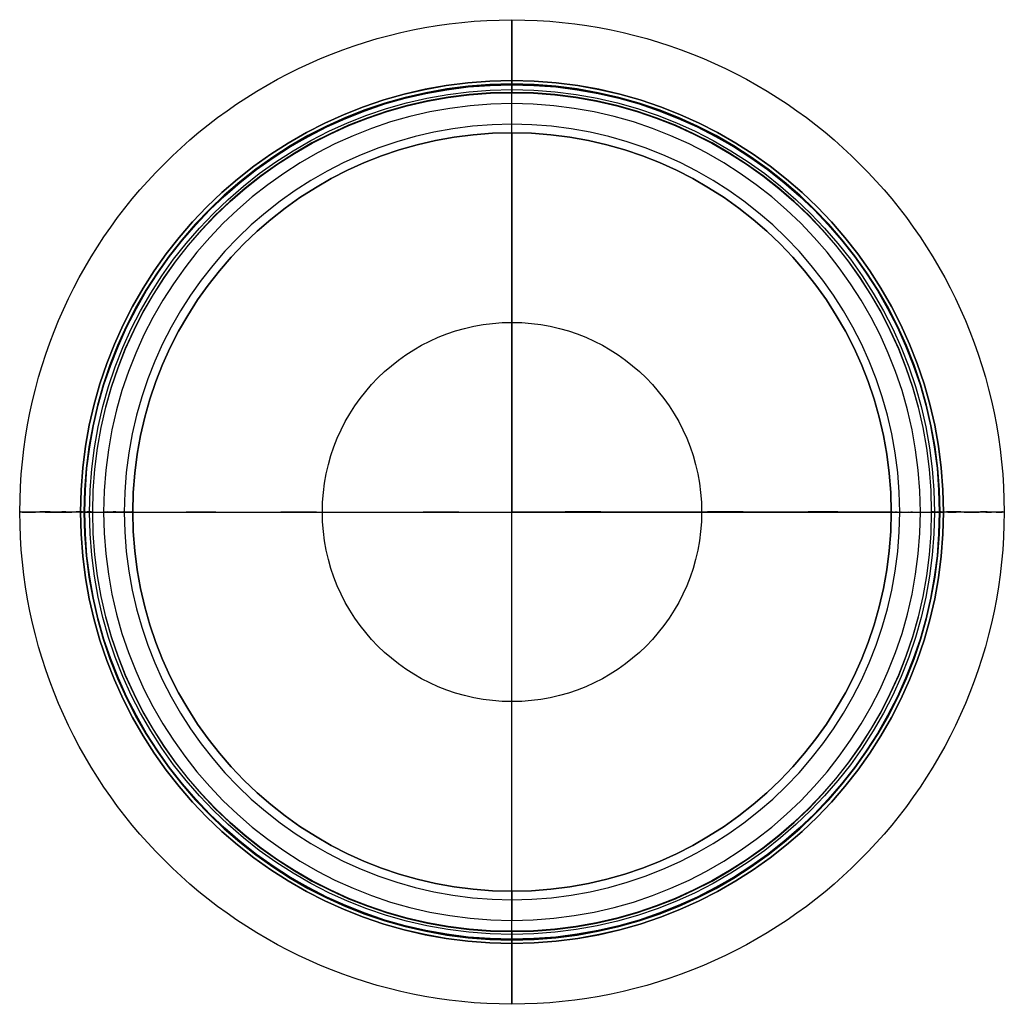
# Model space of a CAD drawing. Header units: millimetres. Extents: x 332 to 833, y 1440 to 1942.
import ezdxf

# ---------------------------------------------------------------- set-up
doc = ezdxf.new("R2010")
doc.units = ezdxf.units.MM
doc.layers.add('Default', color=7, linetype='Continuous')

msp = doc.modelspace()

# ---------------------------------------------------------------- linework, layer by layer
at = {"layer": 'Default'}
for p, q in [((582.98, 1477.45, 12.92), (582.98, 1904.55, 12.92)), ((582.98, 1898.8, 472.95), (582.98, 1904.37, 472.95)), ((369.43, 1691, 12.92), (796.53, 1691, 12.92)), ((369.61, 1691, 472.95), (375.18, 1691, 472.95)), ((790.78, 1691, 472.95), (796.35, 1691, 472.95)), ((582.98, 1477.63, 472.95), (582.98, 1483.2, 472.95))]:
    msp.add_line(p, q, dxfattribs=at)
for centre, radius in [((582.98, 1691, 437.91), 250.42), ((582.98, 1691, 43.82), 219.55), ((582.98, 1691, 394.34), 219.53), ((582.98, 1691, 356.72), 217.47), ((582.98, 1691, 46.27), 217.39), ((582.98, 1691, 362.99), 214.91), ((582.98, 1691, 352.91), 214.91), ((582.98, 1691, 472.95), 213.37), ((582.98, 1691, 384.17), 213.37), ((582.98, 1691, 367.76), 213.37), ((582.98, 1691, 348.14), 213.37), ((582.98, 1691, 53.63), 213.37), ((582.98, 1691, 59.82), 192.96), ((582.98, 1691, 268.86), 192.96), ((582.98, 1691, 59.82), 96.48)]:
    msp.add_circle(centre, radius, dxfattribs=at)
at = {"layer": 'Default', "extrusion": (0, 0, -1)}
for centre, radius in [((-582.98, 1691, -18.92), 219.55), ((-582.98, 1691, -14.68), 217.8), ((-582.98, 1691, -12.92), 213.55), ((-582.98, 1691, -472.95), 207.8), ((-582.98, 1691, -468.6), 197.31), ((-582.98, 1691, -458.11), 192.96)]:
    msp.add_circle(centre, radius, dxfattribs=at)
at = {"layer": 'Default'}
for points, weights, knots in [([(582.98, 1904.37, 472.95), (582.98, 1939.47, 472.95), (582.98, 1941.42, 437.91), (582.98, 1943.37, 406.57), (582.98, 1904.37, 392.04), (582.98, 1904.37, 384.17), (582.98, 1904.37, 375.96), (582.98, 1904.37, 367.76), (582.98, 1904.37, 363.62), (582.98, 1905.91, 362.99), (582.98, 1908.47, 361.95), (582.98, 1908.47, 356.72), (582.98, 1908.47, 353.95), (582.98, 1905.91, 352.91), (582.98, 1904.37, 352.28), (582.98, 1904.37, 348.14), (582.98, 1904.37, 200.89), (582.98, 1904.37, 53.63), (582.98, 1904.37, 47.09), (582.98, 1908.39, 46.27)], [1, 0.726512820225, 1, 0.726512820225, 0.7453559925, 1, 1, 1, 0.829443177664, 1, 0.829443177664, 1, 0.829443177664, 1, 0.829443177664, 1, 1, 1, 0.75, 1], [94.247779, 94.247779, 94.247779, 135.707881, 135.707881, 177.167983, 185.155328, 185.155328, 202.419323, 202.419323, 204.790068, 204.790068, 208.725301, 208.725301, 212.660534, 212.660534, 215.031279, 215.031279, 458.158951, 458.158951, 466.831762, 466.831762, 466.831762]), ([(582.98, 1908.39, 46.27), (582.98, 1910.55, 46), (582.98, 1910.55, 43.82), (582.98, 1910.55, 31.37), (582.98, 1910.55, 18.92)], [1, 0.75, 1, 1, 1], [466.831762, 466.831762, 466.831762, 469.722699, 469.722699, 488.074116, 488.074116, 488.074116]), ([(369.61, 1691, 472.95), (334.51, 1691, 472.95), (332.56, 1691, 437.91), (330.61, 1691, 406.57), (369.61, 1691, 392.04), (369.61, 1691, 384.17), (369.61, 1691, 375.96), (369.61, 1691, 367.76), (369.61, 1691, 363.62), (368.07, 1691, 362.99), (365.51, 1691, 361.95), (365.51, 1691, 356.72), (365.51, 1691, 353.95), (368.07, 1691, 352.91), (369.61, 1691, 352.28), (369.61, 1691, 348.14), (369.61, 1691, 200.89), (369.61, 1691, 53.63), (369.61, 1691, 47.09), (365.59, 1691, 46.27)], [1, 0.726512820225, 1, 0.726512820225, 0.7453559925, 1, 1, 1, 0.829443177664, 1, 0.829443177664, 1, 0.829443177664, 1, 0.829443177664, 1, 1, 1, 0.75, 1], [94.247779, 94.247779, 94.247779, 135.707881, 135.707881, 177.167983, 185.155328, 185.155328, 202.419323, 202.419323, 204.790068, 204.790068, 208.725301, 208.725301, 212.660534, 212.660534, 215.031279, 215.031279, 458.158951, 458.158951, 466.831762, 466.831762, 466.831762]), ([(365.59, 1691, 46.27), (363.43, 1691, 46), (363.43, 1691, 43.82), (363.43, 1691, 31.37), (363.43, 1691, 18.92)], [1, 0.75, 1, 1, 1], [466.831762, 466.831762, 466.831762, 469.722699, 469.722699, 488.074116, 488.074116, 488.074116]), ([(796.35, 1691, 472.95), (831.45, 1691, 472.95), (833.4, 1691, 437.91), (835.35, 1691, 406.57), (796.35, 1691, 392.04), (796.35, 1691, 384.17), (796.35, 1691, 375.96), (796.35, 1691, 367.76), (796.35, 1691, 363.62), (797.89, 1691, 362.99), (800.45, 1691, 361.95), (800.45, 1691, 356.72), (800.45, 1691, 353.95), (797.89, 1691, 352.91), (796.35, 1691, 352.28), (796.35, 1691, 348.14), (796.35, 1691, 200.89), (796.35, 1691, 53.63), (796.35, 1691, 47.09), (800.37, 1691, 46.27)], [1, 0.726512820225, 1, 0.726512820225, 0.7453559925, 1, 1, 1, 0.829443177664, 1, 0.829443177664, 1, 0.829443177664, 1, 0.829443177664, 1, 1, 1, 0.75, 1], [94.247779, 94.247779, 94.247779, 135.707881, 135.707881, 177.167983, 185.155328, 185.155328, 202.419323, 202.419323, 204.790068, 204.790068, 208.725301, 208.725301, 212.660534, 212.660534, 215.031279, 215.031279, 458.158951, 458.158951, 466.831762, 466.831762, 466.831762]), ([(800.37, 1691, 46.27), (802.53, 1691, 46), (802.53, 1691, 43.82), (802.53, 1691, 31.37), (802.53, 1691, 18.92)], [1, 0.75, 1, 1, 1], [466.831762, 466.831762, 466.831762, 469.722699, 469.722699, 488.074116, 488.074116, 488.074116]), ([(582.98, 1477.63, 472.95), (582.98, 1442.53, 472.95), (582.98, 1440.58, 437.91), (582.98, 1438.63, 406.57), (582.98, 1477.63, 392.04), (582.98, 1477.63, 384.17), (582.98, 1477.63, 375.96), (582.98, 1477.63, 367.76), (582.98, 1477.63, 363.62), (582.98, 1476.09, 362.99), (582.98, 1473.53, 361.95), (582.98, 1473.53, 356.72), (582.98, 1473.53, 353.95), (582.98, 1476.09, 352.91), (582.98, 1477.63, 352.28), (582.98, 1477.63, 348.14), (582.98, 1477.63, 200.89), (582.98, 1477.63, 53.63), (582.98, 1477.63, 47.09), (582.98, 1473.61, 46.27)], [1, 0.726512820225, 1, 0.726512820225, 0.7453559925, 1, 1, 1, 0.829443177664, 1, 0.829443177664, 1, 0.829443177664, 1, 0.829443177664, 1, 1, 1, 0.75, 1], [94.247779, 94.247779, 94.247779, 135.707881, 135.707881, 177.167983, 185.155328, 185.155328, 202.419323, 202.419323, 204.790068, 204.790068, 208.725301, 208.725301, 212.660534, 212.660534, 215.031279, 215.031279, 458.158951, 458.158951, 466.831762, 466.831762, 466.831762]), ([(582.98, 1473.61, 46.27), (582.98, 1471.45, 46), (582.98, 1471.45, 43.82), (582.98, 1471.45, 31.37), (582.98, 1471.45, 18.92)], [1, 0.75, 1, 1, 1], [466.831762, 466.831762, 466.831762, 469.722699, 469.722699, 488.074116, 488.074116, 488.074116])]:
    msp.add_rational_spline(points, weights, degree=2, knots=knots, dxfattribs=at)
for points, weights in [([(582.98, 1910.55, 18.92), (582.98, 1910.55, 12.92), (582.98, 1904.55, 12.92)], [1, 0.707106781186, 1]), ([(582.98, 1883.96, 458.11), (582.98, 1883.96, 472.95), (582.98, 1898.8, 472.95)], [1, 0.707106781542, 1]), ([(363.43, 1691, 18.92), (363.43, 1691, 12.92), (369.43, 1691, 12.92)], [1, 0.707106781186, 1]), ([(390.02, 1691, 458.11), (390.02, 1691, 472.95), (375.18, 1691, 472.95)], [1, 0.707106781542, 1]), ([(775.94, 1691, 458.11), (775.94, 1691, 472.95), (790.78, 1691, 472.95)], [1, 0.707106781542, 1]), ([(802.53, 1691, 18.92), (802.53, 1691, 12.92), (796.53, 1691, 12.92)], [1, 0.707106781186, 1]), ([(582.98, 1498.04, 458.11), (582.98, 1498.04, 472.95), (582.98, 1483.2, 472.95)], [1, 0.707106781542, 1]), ([(582.98, 1471.45, 18.92), (582.98, 1471.45, 12.92), (582.98, 1477.45, 12.92)], [1, 0.707106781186, 1])]:
    msp.add_rational_spline(points, weights, degree=2, dxfattribs=at)
for points in [[(582.98, 1883.96, 59.82), (582.98, 1691, 59.82)], [(582.98, 1883.96, 458.11), (582.98, 1883.96, 59.82)], [(390.02, 1691, 59.82), (582.98, 1691, 59.82)], [(390.02, 1691, 458.11), (390.02, 1691, 59.82)], [(582.98, 1498.04, 59.82), (582.98, 1691, 59.82)], [(775.94, 1691, 59.82), (582.98, 1691, 59.82)], [(775.94, 1691, 458.11), (775.94, 1691, 59.82)], [(582.98, 1498.04, 458.11), (582.98, 1498.04, 59.82)]]:
    msp.add_open_spline(points, degree=1, dxfattribs=at)

doc.saveas('drawing.dxf')
